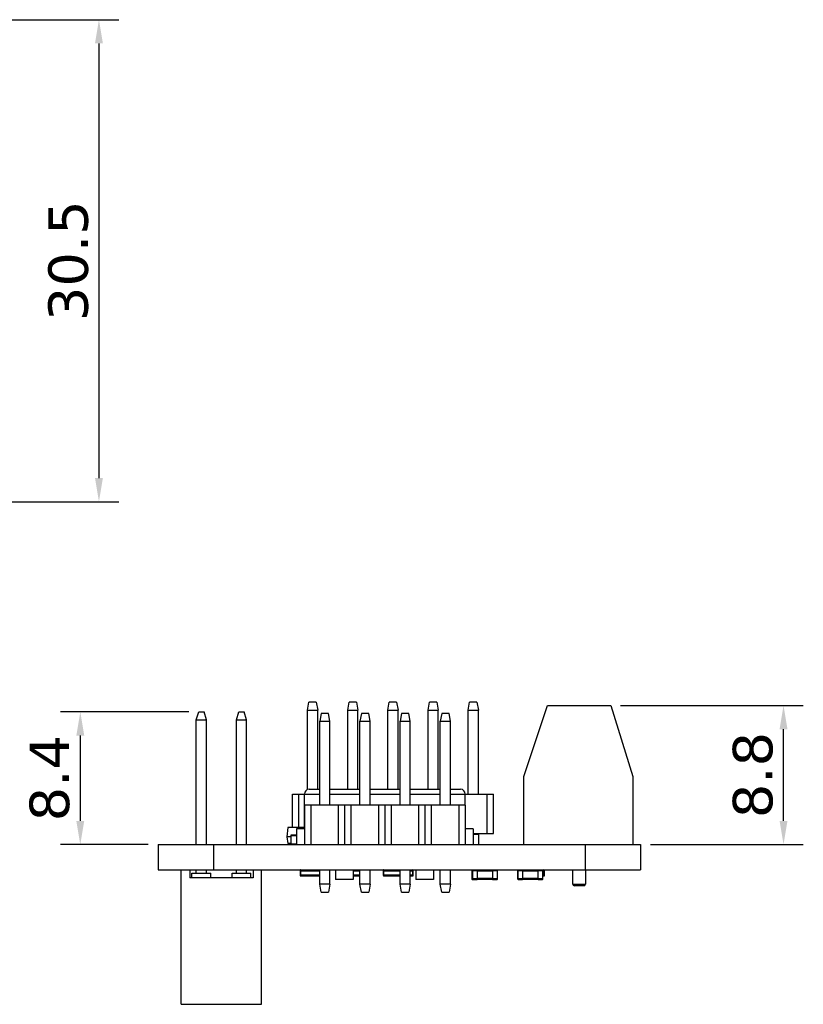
# Model space of a CAD drawing. Header units: millimetres. Extents: x 427 to 563, y 178 to 297.
# Tile 6 of 6: x 514 to 563, y 222 to 284. Entities that reach past the tile are written whole.
import ezdxf

# ---------------------------------------------------------------- set-up
doc = ezdxf.new("R2010")
doc.units = ezdxf.units.MM
doc.header["$LTSCALE"] = 30.734
doc.header["$PDMODE"] = 3
doc.header["$PDSIZE"] = 0.3125
doc.layers.get('0').update_dxf_attribs({"linetype": 'CONTINUOUS'})
doc.layers.get('Defpoints').update_dxf_attribs({"linetype": 'CONTINUOUS'})
doc.layers.add('dim', color=6, linetype='CONTINUOUS', lineweight=9)
doc.styles.add('Verdana', font='verdana.ttf', dxfattribs={"height": 2.5})
doc.dimstyles.new('aaaaaaaa 3.0', dxfattribs={"dimtxt": 2.5, "dimasz": 1.5, "dimexe": 1.25, "dimexo": 0.625, "dimtad": 1, "dimdec": 1, "dimzin": 9, "dimdsep": 46, "dimtxsty": 'Verdana', "dimcen": 0, "dimazin": 0, "dimtfac": 1, "dimtofl": 0, "dimtmove": 0, "dimatfit": 3, "dimfxl": 1, "dimlwd": 25, "dimlwe": 25, "dimarcsym": 0})

# ---------------------------------------------------------------- blocks, each defined once
blk = doc.blocks.new('*D18')
at = {"layer": 'Defpoints', "color": 0}
for p in [(500.58, 283.956), (500.855, 253.466), (518.651, 253.466)]:
    blk.add_point(p, dxfattribs=at)
at = {"layer": 'dim', "color": 0, "lineweight": 25}
for p, q in [((501.205, 283.956), (519.901, 283.956)), ((518.651, 282.456), (518.651, 254.966)), ((501.48, 253.466), (519.901, 253.466))]:
    blk.add_line(p, q, dxfattribs=at)
at = {"layer": 'dim', "color": 0}
for points in [[(518.901, 282.456), (518.401, 282.456), (518.651, 283.956)], [(518.401, 254.966), (518.901, 254.966), (518.651, 253.466)]]:
    blk.add_solid(points, dxfattribs=at)
at = {"layer": 'dim', "color": 0, "insert": (516.724, 268.711), "char_height": 2.5, "attachment_point": 5, "rotation": 90, "style": 'Verdana'}
blk.add_mtext('30.5', dxfattribs=at)
blk = doc.blocks.new('*D27')
at = {"layer": 'Defpoints', "color": 0}
for p in [(551.017, 240.581), (561.945, 240.581), (552.908, 231.781)]:
    blk.add_point(p, dxfattribs=at)
at = {"layer": 'dim', "color": 0, "lineweight": 25}
for p, q in [((551.642, 240.581), (563.195, 240.581)), ((561.945, 233.281), (561.945, 239.081)), ((553.533, 231.781), (563.195, 231.781))]:
    blk.add_line(p, q, dxfattribs=at)
at = {"layer": 'dim', "color": 0}
for points in [[(562.195, 239.081), (561.695, 239.081), (561.945, 240.581)], [(561.695, 233.281), (562.195, 233.281), (561.945, 231.781)]]:
    blk.add_solid(points, dxfattribs=at)
at = {"layer": 'dim', "color": 0, "insert": (560.013, 236.181), "char_height": 2.5, "attachment_point": 5, "rotation": 90, "style": 'Verdana'}
blk.add_mtext('8.8', dxfattribs=at)
blk = doc.blocks.new('*D28')
at = {"layer": 'Defpoints', "color": 0}
for p in [(524.958, 240.181), (517.471, 231.781), (522.387, 231.781)]:
    blk.add_point(p, dxfattribs=at)
at = {"layer": 'dim', "color": 0, "lineweight": 25}
for p, q in [((524.333, 240.181), (516.221, 240.181)), ((517.471, 238.681), (517.471, 233.281)), ((521.762, 231.781), (516.221, 231.781))]:
    blk.add_line(p, q, dxfattribs=at)
at = {"layer": 'dim', "color": 0}
for points in [[(517.721, 238.681), (517.221, 238.681), (517.471, 240.181)], [(517.221, 233.281), (517.721, 233.281), (517.471, 231.781)]]:
    blk.add_solid(points, dxfattribs=at)
at = {"layer": 'dim', "color": 0, "insert": (515.538, 235.981), "char_height": 2.5, "attachment_point": 5, "rotation": 90, "style": 'Verdana'}
blk.add_mtext('8.4', dxfattribs=at)

msp = doc.modelspace()

# ---------------------------------------------------------------- linework, layer by layer
at = {"color": 7, "linetype": 'Continuous'}
for p, q in [((531.845, 240.281), (531.933, 240.781)), ((532.397, 240.781), (531.933, 240.781)), ((532.397, 240.781), (532.485, 240.281)), ((534.385, 240.281), (534.473, 240.781)), ((534.937, 240.781), (534.473, 240.781)), ((534.937, 240.781), (535.025, 240.281)), ((536.925, 240.281), (537.013, 240.781)), ((537.477, 240.781), (537.013, 240.781)), ((537.477, 240.781), (537.565, 240.281)), ((539.465, 240.281), (539.553, 240.781)), ((540.017, 240.781), (539.553, 240.781)), ((540.017, 240.781), (540.105, 240.281)), ((542.005, 240.281), (542.093, 240.781)), ((542.557, 240.781), (542.093, 240.781)), ((542.557, 240.781), (542.645, 240.281)), ((545.517, 236.081), (547.017, 240.581)), ((547.017, 240.581), (551.017, 240.581)), ((551.017, 240.581), (552.417, 236.081)), ((524.808, 239.681), (524.958, 240.181)), ((524.958, 240.181), (525.298, 240.181)), ((525.448, 239.681), (525.298, 240.181)), ((527.348, 239.681), (527.498, 240.181)), ((527.498, 240.181), (527.838, 240.181)), ((527.988, 239.681), (527.838, 240.181)), ((531.845, 235.263), (531.845, 240.281)), ((531.845, 240.281), (532.485, 240.281)), ((532.485, 235.281), (532.485, 240.281)), ((532.707, 240.081), (532.619, 239.581)), ((533.17, 240.081), (532.707, 240.081)), ((533.259, 239.581), (533.17, 240.081)), ((534.385, 235.281), (534.385, 240.281)), ((534.385, 240.281), (535.025, 240.281)), ((535.025, 235.281), (535.025, 240.281)), ((535.247, 240.081), (535.159, 239.581)), ((535.71, 240.081), (535.247, 240.081)), ((535.799, 239.581), (535.71, 240.081)), ((536.925, 235.281), (536.925, 240.281)), ((536.925, 240.281), (537.565, 240.281)), ((537.565, 235.281), (537.565, 240.281)), ((537.787, 240.081), (537.699, 239.581)), ((538.25, 240.081), (537.787, 240.081)), ((538.339, 239.581), (538.25, 240.081)), ((539.465, 235.281), (539.465, 240.281)), ((539.465, 240.281), (540.105, 240.281)), ((540.105, 235.281), (540.105, 240.281)), ((540.327, 240.081), (540.239, 239.581)), ((540.79, 240.081), (540.327, 240.081)), ((540.879, 239.581), (540.79, 240.081)), ((542.005, 234.981), (542.005, 240.281)), ((542.005, 240.281), (542.645, 240.281)), ((542.645, 234.981), (542.645, 240.281)), ((524.808, 231.781), (524.808, 239.681)), ((524.808, 239.681), (525.448, 239.681)), ((525.448, 231.781), (525.448, 239.681)), ((527.348, 231.781), (527.348, 239.681)), ((527.348, 239.681), (527.988, 239.681)), ((527.988, 231.781), (527.988, 239.681)), ((532.619, 234.281), (532.619, 239.581)), ((532.619, 239.581), (533.259, 239.581)), ((533.259, 234.281), (533.259, 239.581)), ((535.159, 234.281), (535.159, 239.581)), ((535.159, 239.581), (535.799, 239.581)), ((535.799, 234.281), (535.799, 239.581)), ((537.699, 234.281), (537.699, 239.581)), ((537.699, 239.581), (538.339, 239.581)), ((538.339, 234.281), (538.339, 239.581)), ((540.239, 234.281), (540.239, 239.581)), ((540.239, 239.581), (540.879, 239.581)), ((540.879, 234.281), (540.879, 239.581)), ((545.517, 231.781), (545.517, 236.081)), ((552.417, 236.081), (552.417, 231.781)), ((530.895, 232.861), (530.895, 234.981)), ((530.895, 234.981), (532.619, 234.981)), ((531.295, 232.861), (531.295, 234.981)), ((531.643, 232.781), (531.643, 234.981)), ((531.943, 235.281), (532.619, 235.281)), ((533.259, 235.281), (535.159, 235.281)), ((533.259, 234.981), (535.159, 234.981)), ((535.799, 235.281), (537.699, 235.281)), ((535.799, 234.981), (537.699, 234.981)), ((538.339, 235.281), (540.239, 235.281)), ((538.339, 234.981), (540.239, 234.981)), ((540.879, 235.281), (541.519, 235.281)), ((540.879, 234.981), (543.595, 234.981)), ((541.819, 234.281), (541.819, 234.981)), ((543.195, 232.481), (543.195, 234.981)), ((543.595, 232.481), (543.595, 234.981)), ((531.669, 231.781), (531.669, 234.281)), ((541.829, 234.281), (531.669, 234.281)), ((532.069, 231.781), (532.069, 234.281)), ((533.809, 231.781), (533.809, 234.281)), ((534.209, 231.781), (534.209, 234.281)), ((534.609, 231.781), (534.609, 234.281)), ((536.349, 231.781), (536.349, 234.281)), ((536.749, 231.781), (536.749, 234.281)), ((537.149, 231.781), (537.149, 234.281)), ((538.889, 231.781), (538.889, 234.281)), ((539.289, 231.781), (539.289, 234.281)), ((539.689, 231.781), (539.689, 234.281)), ((541.429, 231.781), (541.429, 234.281)), ((541.829, 231.781), (541.829, 234.281)), ((530.589, 232.861), (530.524, 232.277)), ((531.643, 232.861), (530.589, 232.861)), ((530.786, 232.351), (530.786, 231.811)), ((530.786, 232.351), (531.143, 232.351)), ((530.816, 231.811), (530.816, 232.381)), ((531.143, 232.381), (530.816, 232.381)), ((531.143, 232.781), (531.143, 231.781)), ((531.669, 232.781), (531.143, 232.781)), ((542.319, 232.781), (541.829, 232.781)), ((542.319, 232.781), (542.319, 231.781)), ((542.319, 232.481), (543.595, 232.481)), ((542.644, 232.421), (542.319, 232.421)), ((542.644, 232.421), (542.644, 231.781)), ((542.645, 232.421), (542.645, 232.481)), ((522.387, 231.781), (522.387, 230.181)), ((522.387, 231.781), (552.908, 231.781)), ((525.898, 231.781), (525.898, 230.181)), ((530.524, 232.277), (530.524, 232.264)), ((530.786, 232.277), (530.524, 232.277)), ((530.524, 232.264), (530.586, 231.861)), ((530.786, 232.264), (530.524, 232.264)), ((530.786, 231.861), (530.586, 231.861)), ((531.143, 231.811), (530.786, 231.811)), ((549.398, 231.781), (549.398, 230.181)), ((552.908, 231.781), (552.908, 230.181)), ((522.387, 230.181), (552.908, 230.181)), ((523.858, 221.681), (523.858, 230.181)), ((524.398, 230.181), (524.398, 229.681)), ((524.534, 229.681), (524.534, 229.981)), ((524.534, 229.981), (525.721, 229.981)), ((524.808, 229.981), (524.808, 230.181)), ((525.448, 229.981), (525.448, 230.181)), ((525.721, 229.681), (525.721, 229.981)), ((527.074, 229.681), (527.074, 229.981)), ((527.074, 229.981), (528.261, 229.981)), ((527.348, 229.981), (527.348, 230.181)), ((527.988, 229.981), (527.988, 230.181)), ((528.261, 229.681), (528.261, 229.981)), ((528.398, 230.181), (528.398, 229.681)), ((528.938, 221.681), (528.938, 230.181)), ((531.367, 230.131), (531.367, 229.851)), ((531.367, 230.131), (532.619, 230.131)), ((532.619, 229.851), (531.367, 229.851)), ((531.417, 229.801), (531.417, 230.181)), ((531.417, 229.801), (532.619, 229.801)), ((532.619, 229.281), (532.619, 230.181)), ((533.259, 229.281), (533.259, 230.181)), ((533.619, 230.181), (533.619, 229.581)), ((534.726, 230.181), (534.726, 229.581)), ((534.726, 230.131), (535.159, 230.131)), ((535.159, 229.851), (534.726, 229.851)), ((534.726, 229.801), (535.159, 229.801)), ((535.159, 229.281), (535.159, 230.181)), ((535.799, 229.281), (535.799, 230.181)), ((536.625, 230.131), (537.699, 230.131)), ((536.625, 230.131), (536.625, 229.851)), ((537.699, 229.851), (536.625, 229.851)), ((536.675, 229.801), (536.675, 230.181)), ((536.675, 229.801), (537.699, 229.801)), ((537.699, 229.281), (537.699, 230.181)), ((538.339, 229.281), (538.339, 230.181)), ((538.339, 230.131), (538.53, 230.131)), ((538.53, 229.851), (538.339, 229.851)), ((538.339, 229.801), (538.48, 229.801)), ((538.48, 230.181), (538.48, 229.801)), ((538.53, 229.851), (538.53, 230.131)), ((538.692, 230.181), (538.692, 229.581)), ((539.799, 230.181), (539.799, 229.581)), ((540.239, 229.281), (540.239, 230.181)), ((540.879, 229.281), (540.879, 230.181)), ((542.234, 230.151), (542.561, 230.151)), ((542.234, 230.151), (542.234, 229.611)), ((542.235, 230.151), (542.235, 229.611)), ((542.261, 230.151), (542.261, 229.611)), ((542.264, 230.181), (542.264, 230.181)), ((542.265, 230.165), (542.265, 230.181)), ((542.291, 229.581), (542.291, 230.181)), ((542.561, 230.181), (542.561, 229.581)), ((543.561, 230.161), (542.561, 230.161)), ((542.561, 230.121), (543.561, 230.121)), ((543.534, 230.161), (543.534, 230.181)), ((543.535, 230.161), (543.535, 230.181)), ((543.561, 229.581), (543.561, 230.181)), ((543.561, 230.151), (543.861, 230.151)), ((543.831, 230.181), (543.831, 229.581)), ((543.861, 229.611), (543.861, 230.151)), ((545.13, 230.151), (545.43, 230.151)), ((545.13, 230.151), (545.13, 229.611)), ((545.16, 229.581), (545.16, 230.181)), ((545.43, 230.181), (545.43, 229.581)), ((546.43, 230.161), (545.43, 230.161)), ((545.43, 230.121), (546.43, 230.121)), ((546.43, 229.581), (546.43, 230.181)), ((546.43, 230.151), (546.73, 230.151)), ((546.7, 230.181), (546.7, 229.581)), ((546.73, 229.611), (546.73, 230.151)), ((546.73, 230.131), (546.835, 230.131)), ((546.835, 229.851), (546.73, 229.851)), ((546.73, 229.801), (546.785, 229.801)), ((546.785, 230.181), (546.785, 229.801)), ((546.835, 229.851), (546.835, 230.131)), ((548.617, 229.281), (548.617, 230.181)), ((549.417, 230.181), (549.417, 229.281)), ((528.398, 229.681), (524.398, 229.681)), ((532.707, 228.781), (532.619, 229.281)), ((533.259, 229.281), (532.619, 229.281)), ((533.259, 229.281), (533.17, 228.781)), ((534.726, 229.581), (533.619, 229.581)), ((535.247, 228.781), (535.159, 229.281)), ((535.799, 229.281), (535.159, 229.281)), ((535.799, 229.281), (535.71, 228.781)), ((538.339, 229.281), (537.699, 229.281)), ((537.787, 228.781), (537.699, 229.281)), ((538.339, 229.281), (538.25, 228.781)), ((539.799, 229.581), (538.692, 229.581)), ((540.879, 229.281), (540.239, 229.281)), ((540.327, 228.781), (540.239, 229.281)), ((540.879, 229.281), (540.79, 228.781)), ((542.561, 229.611), (542.234, 229.611)), ((542.264, 229.581), (542.561, 229.581)), ((542.264, 229.581), (542.264, 229.581)), ((542.265, 229.581), (542.265, 229.597)), ((543.561, 229.641), (542.561, 229.641)), ((542.561, 229.601), (543.561, 229.601)), ((543.534, 229.581), (543.534, 229.601)), ((543.534, 229.581), (543.831, 229.581)), ((543.535, 229.581), (543.535, 229.601)), ((543.861, 229.611), (543.561, 229.611)), ((545.43, 229.611), (545.13, 229.611)), ((545.16, 229.581), (545.43, 229.581)), ((546.43, 229.641), (545.43, 229.641)), ((545.43, 229.601), (546.43, 229.601)), ((546.73, 229.611), (546.43, 229.611)), ((546.43, 229.581), (546.7, 229.581)), ((548.617, 229.281), (549.417, 229.281)), ((549.317, 229.181), (548.717, 229.181)), ((532.707, 228.781), (533.17, 228.781)), ((535.247, 228.781), (535.71, 228.781)), ((537.787, 228.781), (538.25, 228.781)), ((540.327, 228.781), (540.79, 228.781)), ((523.858, 221.681), (528.938, 221.681))]:
    msp.add_line(p, q, dxfattribs=at)
for centre, radius, start, end in [((531.943, 234.981), 0.3, 90, 180), ((541.519, 234.981), 0.3, 0, 90), ((530.816, 232.351), 0.03, 90, 180), ((531.417, 230.131), 0.05, 90.00001, 180.00001), ((531.417, 229.851), 0.05, 180.00001, 270.00001), ((536.675, 230.131), 0.05, 90.00001, 180.00001), ((536.675, 229.851), 0.05, 180.00001, 270.00001), ((538.48, 230.131), 0.05, 0.00001, 90.00001), ((538.48, 229.851), 0.05, 270.00001, 0.00001), ((543.831, 230.151), 0.03, 0.00001, 90.00001), ((546.7, 230.151), 0.03, 0.00001, 90.00001), ((546.785, 230.131), 0.05, 0.00001, 90.00001), ((546.785, 229.851), 0.05, 270.00001, 0.00001), ((542.264, 229.611), 0.03, 180.00001, 270.00001), ((542.265, 229.611), 0.03, 180.00001, 270.00001), ((542.291, 229.611), 0.03, 180.00001, 270.00001), ((543.831, 229.611), 0.03, 270.00001, 0.00001), ((545.16, 229.611), 0.03, 180.00001, 270.00001), ((546.7, 229.611), 0.03, 270.00001, 0.00001), ((548.717, 229.281), 0.1, 180, 270), ((549.317, 229.281), 0.1, 270, 0)]:
    msp.add_arc(centre, radius, start, end, dxfattribs=at)

# ---------------------------------------------------------------- dimensions: what is measured, and where the dimension line sits
at = {"layer": 'dim'}
dim = msp.add_linear_dim(base=(518.651, 253.466), p1=(500.58, 283.956), p2=(500.855, 253.466), angle=90, dimstyle='aaaaaaaa 3.0', dxfattribs=at)
dim.commit()
dim.dimension.update_dxf_attribs({"geometry": '*D18', "text_midpoint": (518.651, 268.711), "dimtype": 160})
for base, p1, p2, picture, middle in [((561.945, 240.581), (552.908, 231.781), (551.017, 240.581), '*D27', (560.013, 236.181)), ((517.471, 231.781), (524.958, 240.181), (522.387, 231.781), '*D28', (515.538, 235.981))]:
    dim = msp.add_linear_dim(base=base, p1=p1, p2=p2, angle=90, dimstyle='aaaaaaaa 3.0', dxfattribs=at)
    dim.commit()
    dim.dimension.update_dxf_attribs({"geometry": picture, "text_midpoint": middle})

doc.saveas('drawing.dxf')
